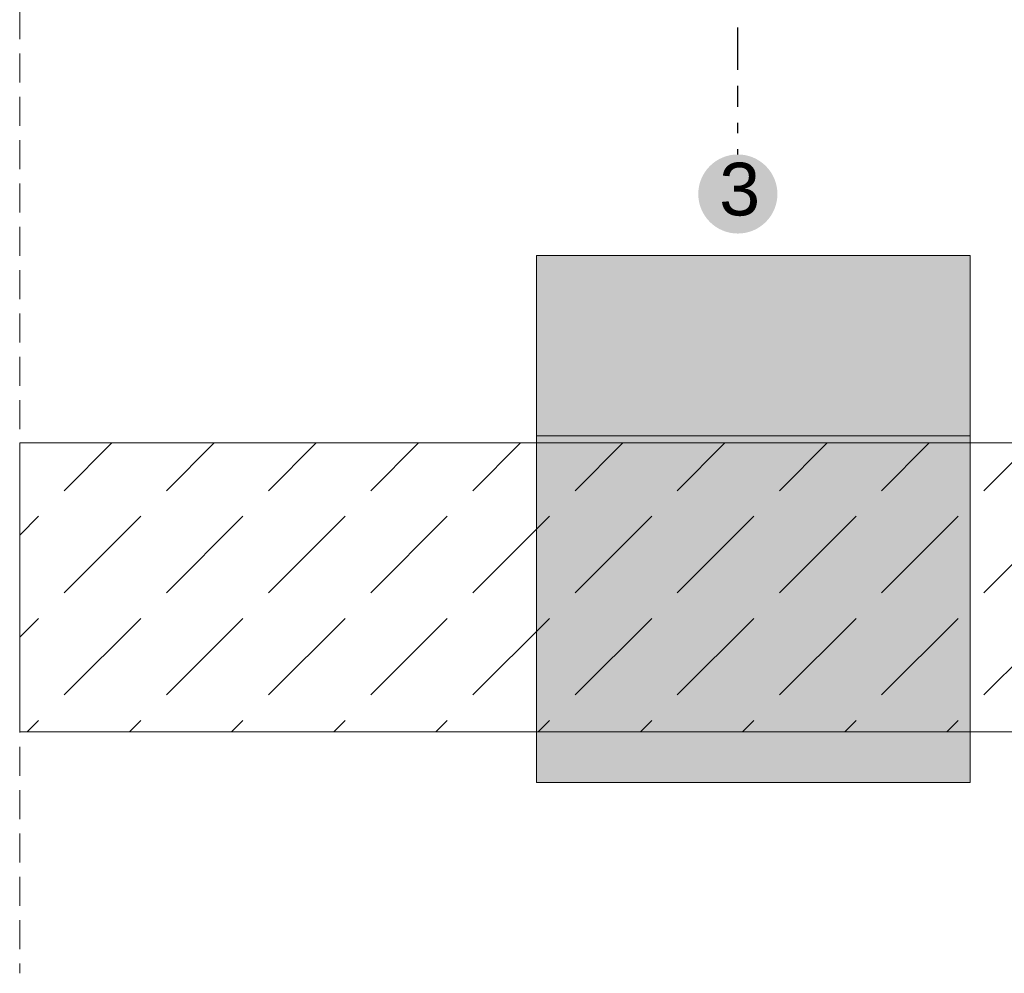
# Model space of a CAD drawing. Header units: millimetres. Extents: x -7814 to 55813, y 465 to 25965.
# Tile 83 of 112: x 47588 to 48270, y 15808 to 16469. Entities that reach past the tile are written whole.
import ezdxf

# ---------------------------------------------------------------- set-up
doc = ezdxf.new("R2010")
doc.units = ezdxf.units.MM
doc.linetypes.add('Hidden Line', pattern=[30.00000000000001, 20, -10.00000000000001])
for name, color, linetype, lineweight in [('2D - Ogolne5', 161, 'Continuous', 25), ('2D Drafting - General102', 254, 'Continuous', 13), ('2D Drafting - General2', 251, 'Continuous', 15), ('2D Drafting - General81', 251, 'Continuous', 20), ('Opisy - Tekst121', 255, 'Continuous', 0)]:
    doc.layers.add(name, color=color, linetype=linetype, lineweight=lineweight)
doc.styles.add('GENERATED_STYLE_5', font='arial.ttf')

msp = doc.modelspace()

# ---------------------------------------------------------------- hatches: boundary and pattern name
at = {"layer": '2D - Ogolne5', "linetype": 'Continuous'}
msp.add_hatch(color=256, dxfattribs=at).paths.add_polyline_path([(48112.68523539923, 16348.00372367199, 0.9999999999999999), (48057.91722946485, 16348.00372367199, 0.9999999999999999)], flags=0)
at = {"layer": '2D Drafting - General102', "linetype": 'Continuous'}
msp.add_hatch(color=256, dxfattribs=at).paths.add_polyline_path([(47945.98863820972, 15940.52816254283), (47945.98863820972, 16305.52816254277), (48245.98863820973, 16305.52816254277), (48245.98863820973, 15940.52816254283)])
at = {"layer": '2D Drafting - General81', "linetype": 'Continuous'}
h = msp.add_hatch(dxfattribs=at)
h.set_pattern_fill('BETON', color=256, style=0, pattern_type=2)
h.set_pattern_definition([(44.99999999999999, (98318.55812516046, -52234.74375773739), (-70.71067811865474, 70.71067811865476), [75, -25]), (44.99999999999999, (98318.55812516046, -52164.03307961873), (-70.71067811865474, 70.71067811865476), [75, -25])])
h.paths.add_polyline_path([(48970.34857943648, 15975.60311123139), (48970.34857943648, 16175.60311123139), (47588.27376800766, 16175.60311123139), (47588.27376800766, 15975.60311123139)])

# ---------------------------------------------------------------- linework, layer by layer
at = {"layer": '2D - Ogolne5', "linetype": 'Continuous'}
for p, q in [((48085.30123243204, 16433.94202491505), (48085.30123243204, 16463.21917405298)), ((48085.30123243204, 16408.32451941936), (48085.30123243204, 16422.96309398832)), ((48085.30123243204, 16390.02630120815), (48085.30123243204, 16397.34558849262)), ((48085.30123243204, 16375.38772663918), (48085.30123243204, 16379.04737028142))]:
    msp.add_line(p, q, dxfattribs=at)
at = {"layer": '2D Drafting - General2', "linetype": 'Hidden Line'}
msp.add_line((47588.27376800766, 17135.1938817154), (47588.27376800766, 15808.37370444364), dxfattribs=at)
at = {"layer": '2D Drafting - General2', "linetype": 'Continuous'}
msp.add_line((47945.98863820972, 16180.52816254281), (48245.98863820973, 16180.52816254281), dxfattribs=at)
at = {"layer": '2D Drafting - General2', "linetype": 'Continuous', "flags": 128}
for points in [[(47945.98863820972, 15940.52816254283), (47945.98863820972, 16305.52816254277), (48245.98863820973, 16305.52816254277), (48245.98863820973, 15940.52816254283)], [(48970.34857943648, 15975.60311123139), (48970.34857943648, 16175.60311123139), (47588.27376800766, 16175.60311123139), (47588.27376800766, 15975.60311123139)]]:
    msp.add_lwpolyline(points, close=True, dxfattribs=at)

# ---------------------------------------------------------------- texts
at = {"layer": 'Opisy - Tekst121', "linetype": 'Continuous', "insert": (48072.39223589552, 16369.64719655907), "char_height": 36.49779614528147, "attachment_point": 1, "style": 'GENERATED_STYLE_5'}
msp.add_mtext('{3}', dxfattribs=at)

doc.saveas('drawing.dxf')
